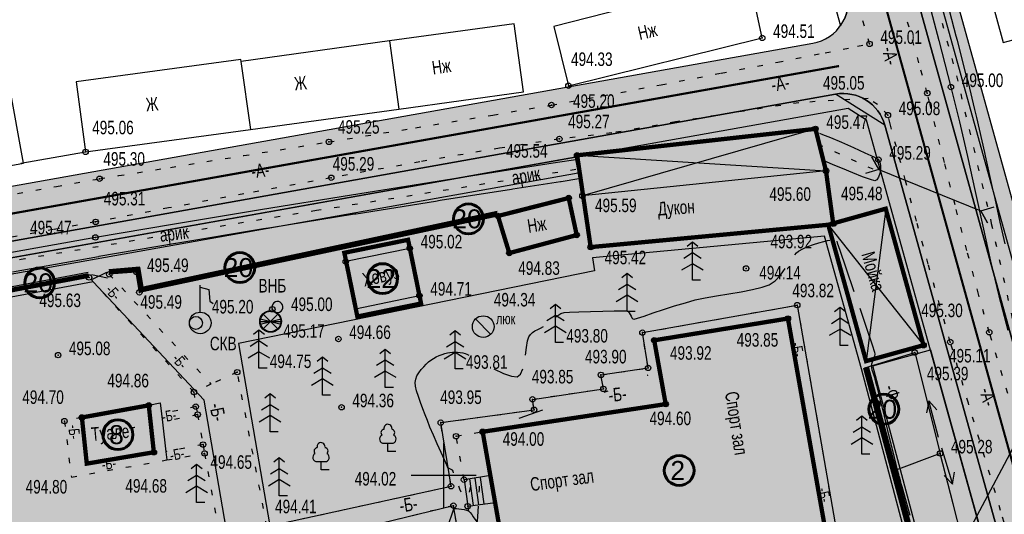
# Model space of a CAD drawing. Extents: x 0 to 667088, y 0 to 6446.
# Tile 29 of 256: x 1751 to 1842, y 375 to 421. Entities that reach past the tile are written whole.
import ezdxf

# ---------------------------------------------------------------- set-up
doc = ezdxf.new("R2010")
doc.units = 0
doc.header["$MEASUREMENT"] = 0
for name, pattern in [('CONTI', [0]), ('STRIH_1', [3, 2, -1]), ('STROT', [1.7, 0.5, -1.2])]:
    doc.linetypes.add(name, pattern=pattern)
for name, color, linetype in [('(002) Рамка', 7, 'Continuous'), ('(035) Откосы', 7, 'Continuous'), ('Audi-СвК', 10, 'Continuous'), ('GORIZ0', 32, 'CONTI'), ('KNT_S0', 172, 'CONTI'), ('NAD_M0', 7, 'CONTI'), ('PI_OT0', 172, 'CONTI'), ('PI_TT0', 5, 'CONTI'), ('SETKR', 2, 'CONTI'), ('SIT_L0', 250, 'CONTI'), ('STR_L0', 6, 'CONTI'), ('USLZN0', 250, 'CONTI'), ('ZAPSK0', 250, 'CONTI'), ('стен', 7, 'Continuous')]:
    doc.layers.add(name, color=color, linetype=linetype)
doc.layers.add('.', color=7, linetype='Continuous', lineweight=15)
doc.layers.add('RAZMER CIP', color=252, linetype='Continuous', lineweight=18)
doc.styles.add('GOST 2.304', font='CS_Gost2304.shx')
doc.styles.add('SHRFT', font='TXT', dxfattribs={"width": 0.75})
doc.styles.get("Standard").update_dxf_attribs({"font": 'times.ttf'})
doc.linetypes.add('ОГРАДА_ГЛИН', pattern='A,4,["|",Standard,S=0.8,R=0,X=0,Y=-0.8],0.5,["|",Standard,S=0.8,R=0,X=0,Y=-0.8],3.5', length=8)
doc.linetypes.add('ОТКОСЫ_НЕУКР1', pattern='A,0.5,["|",Standard,S=-1.2,R=0,X=0,Y=1.2],1,["|",Standard,S=-0.5,R=0,X=0,Y=0.5],0.5', length=2)

# ---------------------------------------------------------------- blocks, each defined once
blk = doc.blocks.new('BL_333')
at = {"color": 0}
for p, q in [((0, -3), (0, 3)), ((-3, 0), (3, 0))]:
    blk.add_line(p, q, dxfattribs=at)
blk = doc.blocks.new('BL_105')
at = {"color": 0}
for p, q in [((0, 3.5), (-0.5, 3.1)), ((0, 2.5), (0, 3.5)), ((0.5, 3.1), (0, 3.5)), ((0, 2.5), (-0.8, 2)), ((0, 1.5), (0, 2.5)), ((0.8, 2), (0, 2.5)), ((0, 1.5), (-1, 0.9)), ((0, 0), (0, 1.5)), ((1, 0.9), (0, 1.5)), ((0.75, 0), (0, 0))]:
    blk.add_line(p, q, dxfattribs=at)
blk = doc.blocks.new('BL_101')
at = {"color": 0}
for p, q in [((-0.37, 0.75), (0.37, 0.75)), ((0, 0), (0, 0.75)), ((0.75, 0), (0, 0))]:
    blk.add_line(p, q, dxfattribs=at)
for centre, radius, start, end in [((-0.34, 1.73), 0.3, 93, 230), ((0, 2.13), 0.37, 355, 195), ((0.34, 1.73), 0.3, 310, 87), ((-0.37, 1.14), 0.39, 120, 270), ((0.37, 1.14), 0.39, 270, 60)]:
    blk.add_arc(centre, radius, start, end, dxfattribs=at)
blk = doc.blocks.new('BL_48')
at = {"color": 0}
blk.add_line((-0.71, 0.71), (0.71, -0.71), dxfattribs=at)
blk.add_circle((0, 0), 1, dxfattribs=at)
blk = doc.blocks.new('BL_93')
at = {"color": 0}
for p, q in [((0, 1), (0, 3.5)), ((0, 3.3), (0.8, 3.1)), ((0.8, 3.1), (0.9, 2)), ((0.9, 2), (1.2, 1.8))]:
    blk.add_line(p, q, dxfattribs=at)
for centre, radius in [((0, 0), 1), ((-0.4, 0), 0.6), ((-0.4, 0), 0)]:
    blk.add_circle(centre, radius, dxfattribs=at)
blk = doc.blocks.new('BL_6')
at = {"color": 0}
for p, q in [((-1, 0), (1, 0)), ((-0.97, 0.25), (0.97, -0.25)), ((-0.97, -0.25), (0.97, 0.25)), ((-0.7, 0.7), (0.7, -0.7)), ((-0.7, -0.7), (0.7, 0.7))]:
    blk.add_line(p, q, dxfattribs=at)
for radius in [1, 0.95]:
    blk.add_circle((0, 0), radius, dxfattribs=at)
blk = doc.blocks.new('rhy')
at = {"layer": '(035) Откосы', "linetype": 'ОТКОСЫ_НЕУКР1', "flags": 128}
blk.add_lwpolyline([(1504.65116, 294.5), (1504.87116, 294.5), (1505.44116, 294.53), (1506.21116, 294.6), (1507.03116, 294.73), (1507.77116, 294.95), (1508.27116, 295.28), (1508.40116, 295.74), (1507.11116, 300.86), (1503.95116, 313.2), (1499.69116, 329.84), (1495.07116, 347.87), (1490.84116, 364.36), (1487.75116, 376.4), (1486.55116, 381.06)], dxfattribs=at)
at = {"layer": 'GORIZ0', "color": 32}
for points in [[(1473.14116, 399.38), (1473.31116, 399.57), (1473.48116, 399.71), (1473.87116, 399.95), (1474.35116, 400.16), (1474.86116, 400.34), (1475.37116, 400.49), (1475.82116, 400.61), (1476.17116, 400.7), (1476.37116, 400.75)], [(1473.14116, 399.38), (1473.31116, 399.57), (1473.48116, 399.71), (1473.87116, 399.95), (1474.35116, 400.16), (1474.86116, 400.34), (1475.37116, 400.49), (1475.82116, 400.61), (1476.17116, 400.7), (1476.37116, 400.75)], [(1477.02116, 400.66), (1477.06116, 400.5), (1477.29116, 399.82), (1477.86116, 398.18), (1478.60116, 396)], [(1477.02116, 400.66), (1477.06116, 400.5), (1477.29116, 399.82), (1477.86116, 398.18), (1478.60116, 396)], [(1451.01116, 393.6), (1451.27116, 393.8), (1451.55116, 393.96), (1451.85116, 394.06), (1452.35116, 394.1), (1453.22116, 394.14), (1454.30116, 394.17), (1455.43116, 394.2), (1456.47116, 394.21), (1457.26116, 394.21), (1457.65116, 394.21), (1457.77116, 394.15), (1457.87116, 394.04), (1457.95116, 393.88), (1458.03116, 393.72), (1458.11116, 393.58), (1458.21116, 393.48), (1458.33116, 393.46), (1458.63116, 393.54), (1459.24116, 393.74), (1460.07116, 394.02), (1461.03116, 394.34), (1462.05116, 394.67), (1463.05116, 394.97), (1463.95116, 395.22), (1464.86116, 395.42), (1465.92116, 395.61), (1467.06116, 395.8), (1468.19116, 395.98), (1469.23116, 396.18), (1470.12116, 396.39), (1470.77116, 396.61), (1471.32116, 396.99), (1471.81116, 397.52), (1472.25116, 398.13)], [(1451.01116, 393.6), (1451.27116, 393.8), (1451.55116, 393.96), (1451.85116, 394.06), (1452.35116, 394.1), (1453.22116, 394.14), (1454.30116, 394.17), (1455.43116, 394.2), (1456.47116, 394.21), (1457.26116, 394.21), (1457.65116, 394.21), (1457.77116, 394.15), (1457.87116, 394.04), (1457.95116, 393.88), (1458.03116, 393.72), (1458.11116, 393.58), (1458.21116, 393.48), (1458.33116, 393.46), (1458.63116, 393.54), (1459.24116, 393.74), (1460.07116, 394.02), (1461.03116, 394.34), (1462.05116, 394.67), (1463.05116, 394.97), (1463.95116, 395.22), (1464.86116, 395.42), (1465.92116, 395.61), (1467.06116, 395.8), (1468.19116, 395.98), (1469.23116, 396.18), (1470.12116, 396.39), (1470.77116, 396.61), (1471.32116, 396.99), (1471.81116, 397.52), (1472.25116, 398.13)], [(1479.13116, 394.46), (1479.79116, 392.53), (1480.28116, 391.08), (1480.50116, 390.4), (1480.52116, 390.22), (1480.49116, 390.04), (1480.42116, 389.86), (1480.34116, 389.68), (1480.27116, 389.49), (1480.21116, 389.31), (1480.19116, 389.14), (1480.21116, 388.96), (1480.24116, 388.78), (1480.30116, 388.61), (1480.36116, 388.43), (1480.43116, 388.26), (1480.49116, 388.08), (1480.54116, 387.91), (1480.69116, 387.32), (1480.99116, 386.1), (1481.38116, 384.49), (1481.80116, 382.77), (1482.18116, 381.2), (1482.46116, 380.04), (1482.58116, 379.56), (1482.70116, 379.16), (1482.72116, 379.07), (1482.76116, 378.94), (1482.80116, 378.77), (1482.86116, 378.58), (1482.91116, 378.38), (1482.97116, 378.19), (1483.02116, 378.01), (1483.76116, 375.36)], [(1479.13116, 394.46), (1479.79116, 392.53), (1480.28116, 391.08), (1480.50116, 390.4), (1480.52116, 390.22), (1480.49116, 390.04), (1480.42116, 389.86), (1480.34116, 389.68), (1480.27116, 389.49), (1480.21116, 389.31), (1480.19116, 389.14), (1480.21116, 388.96), (1480.24116, 388.78), (1480.30116, 388.61), (1480.36116, 388.43), (1480.43116, 388.26), (1480.49116, 388.08), (1480.54116, 387.91), (1480.69116, 387.32), (1480.99116, 386.1), (1481.38116, 384.49), (1481.80116, 382.77), (1482.18116, 381.2), (1482.46116, 380.04), (1482.58116, 379.56), (1482.70116, 379.16), (1482.72116, 379.07), (1482.76116, 378.94), (1482.80116, 378.77), (1482.86116, 378.58), (1482.91116, 378.38), (1482.97116, 378.19), (1483.02116, 378.01), (1483.76116, 375.36)], [(1448.29116, 390.12), (1448.38116, 390.84), (1448.48116, 391.45), (1448.59116, 391.83), (1448.74116, 392.04), (1448.94116, 392.21), (1449.17116, 392.36), (1449.43116, 392.5), (1449.69116, 392.63), (1449.94116, 392.76)], [(1448.29116, 390.12), (1448.38116, 390.84), (1448.48116, 391.45), (1448.59116, 391.83), (1448.74116, 392.04), (1448.94116, 392.21), (1449.17116, 392.36), (1449.43116, 392.5), (1449.69116, 392.63), (1449.94116, 392.76)], [(1460.29116, 390.2), (1460.30116, 390.49), (1460.30116, 390.69), (1460.30116, 390.76)], [(1460.29116, 390.2), (1460.30116, 390.49), (1460.30116, 390.69), (1460.30116, 390.76)], [(1441.66116, 379.28), (1441.61116, 379.42), (1441.57116, 379.51), (1441.14116, 379.74), (1441.04116, 379.97), (1440.81116, 380.46), (1440.50116, 381.15), (1440.15116, 381.94), (1439.80116, 382.75), (1439.48116, 383.5), (1439.24116, 384.09), (1439.03116, 384.61), (1438.82116, 385.18), (1438.60116, 385.75), (1438.41116, 386.31), (1438.25116, 386.83), (1438.15116, 387.27), (1438.11116, 387.62), (1438.16116, 387.92), (1438.28116, 388.22), (1438.46116, 388.51), (1438.67116, 388.8), (1438.90116, 389.06), (1439.13116, 389.3), (1439.34116, 389.5), (1439.56116, 389.67), (1439.80116, 389.83), (1440.06116, 389.97), (1440.33116, 390.09), (1440.59116, 390.19), (1440.85116, 390.27), (1441.09116, 390.34), (1441.31116, 390.38), (1441.55116, 390.41), (1441.79116, 390.42), (1442.03116, 390.41), (1442.27116, 390.38), (1442.51116, 390.34), (1442.73116, 390.27), (1442.87116, 390.22), (1443.06116, 390.12)], [(1441.66116, 379.28), (1441.61116, 379.42), (1441.57116, 379.51), (1441.14116, 379.74), (1441.04116, 379.97), (1440.81116, 380.46), (1440.50116, 381.15), (1440.15116, 381.94), (1439.80116, 382.75), (1439.48116, 383.5), (1439.24116, 384.09), (1439.03116, 384.61), (1438.82116, 385.18), (1438.60116, 385.75), (1438.41116, 386.31), (1438.25116, 386.83), (1438.15116, 387.27), (1438.11116, 387.62), (1438.16116, 387.92), (1438.28116, 388.22), (1438.46116, 388.51), (1438.67116, 388.8), (1438.90116, 389.06), (1439.13116, 389.3), (1439.34116, 389.5), (1439.56116, 389.67), (1439.80116, 389.83), (1440.06116, 389.97), (1440.33116, 390.09), (1440.59116, 390.19), (1440.85116, 390.27), (1441.09116, 390.34), (1441.31116, 390.38), (1441.55116, 390.41), (1441.79116, 390.42), (1442.03116, 390.41), (1442.27116, 390.38), (1442.51116, 390.34), (1442.73116, 390.27), (1442.87116, 390.22), (1443.06116, 390.12)], [(1445.38116, 388.87), (1446.26116, 388.45), (1447.01116, 388.18), (1447.52116, 388.14), (1447.83116, 388.38), (1448.04116, 388.87)], [(1445.38116, 388.87), (1446.26116, 388.45), (1447.01116, 388.18), (1447.52116, 388.14), (1447.83116, 388.38), (1448.04116, 388.87)], [(1459.53116, 388.27), (1459.56116, 388.29), (1459.60116, 388.31)], [(1459.53116, 388.27), (1459.56116, 388.29), (1459.60116, 388.31)], [(1455.56116, 386.72), (1455.74116, 386.77), (1455.91116, 386.83)], [(1455.56116, 386.72), (1455.74116, 386.77), (1455.91116, 386.83)], [(1447.70116, 384.31), (1448.86116, 384.73), (1449.90116, 385.09)], [(1447.70116, 384.31), (1448.86116, 384.73), (1449.90116, 385.09)], [(1442.35116, 377.49), (1442.23116, 377.77), (1442.13116, 378.03)], [(1442.35116, 377.49), (1442.23116, 377.77), (1442.13116, 378.03)], [(1443.21116, 378.03), (1443.15116, 377.75), (1443.09116, 377.49)], [(1443.21116, 378.03), (1443.15116, 377.75), (1443.09116, 377.49)], [(1444.02116, 377.49), (1444.04116, 377.76), (1444.05116, 378.03)], [(1444.02116, 377.49), (1444.04116, 377.76), (1444.05116, 378.03)], [(1439.23116, 368.71), (1439.66116, 370.05), (1440.19116, 371.62), (1440.73116, 373.2), (1441.21116, 374.59), (1441.56116, 375.58), (1441.69116, 375.96), (1441.74116, 375.99), (1441.80116, 375.99), (1441.94116, 375.98), (1442.15116, 375.96), (1442.38116, 375.92), (1442.63116, 375.88), (1442.85116, 375.82), (1443.03116, 375.75), (1443.18116, 375.62), (1443.34116, 375.42), (1443.48116, 375.2), (1443.62116, 374.99), (1443.73116, 374.83), (1443.81116, 374.75), (1443.86116, 374.81), (1443.89116, 375.25), (1443.95116, 376.19)], [(1439.23116, 368.71), (1439.66116, 370.05), (1440.19116, 371.62), (1440.73116, 373.2), (1441.21116, 374.59), (1441.56116, 375.58), (1441.69116, 375.96), (1441.74116, 375.99), (1441.80116, 375.99), (1441.94116, 375.98), (1442.15116, 375.96), (1442.38116, 375.92), (1442.63116, 375.88), (1442.85116, 375.82), (1443.03116, 375.75), (1443.18116, 375.62), (1443.34116, 375.42), (1443.48116, 375.2), (1443.62116, 374.99), (1443.73116, 374.83), (1443.81116, 374.75), (1443.86116, 374.81), (1443.89116, 375.25), (1443.95116, 376.19)]]:
    blk.add_lwpolyline(points, dxfattribs=at)
at = {"layer": 'KNT_S0', "color": 5}
blk.add_lwpolyline([(1424.90116, 394.53), (1424.93116, 394.37), (1425.02116, 394.24), (1425.14116, 394.14), (1425.29116, 394.08), (1425.45116, 394.07), (1425.60116, 394.11), (1425.74116, 394.19), (1425.84116, 394.31), (1425.90116, 394.46), (1425.91116, 394.62), (1425.87116, 394.77), (1425.79116, 394.91), (1425.67116, 395.01), (1425.52116, 395.07), (1425.36116, 395.08), (1425.21116, 395.04), (1425.07116, 394.96), (1424.97116, 394.84), (1424.91116, 394.69), (1424.90116, 394.53)], dxfattribs=at)
at = {"layer": 'PI_TT0', "color": 0}
for centre in [(1470.14116, 419.4), (1480.04116, 418.85), (1452.26116, 414.99), (1485.37116, 414.31), (1487.55116, 414.87), (1450.69116, 413.21), (1481.73116, 412.28), (1475.05116, 411.01), (1430.16116, 409.81), (1451.42116, 410.08), (1407.70116, 408.89), (1453.06116, 408.57), (1480.86116, 408.17), (1476.02116, 407.14), (1408.99116, 406.41), (1430.37116, 406.5), (1452.28116, 404.63), (1453.55116, 404.83), (1408.63116, 402.43), (1445.75116, 402.97), (1476.69116, 402.25), (1408.61116, 400.99), (1453.02116, 401.21), (1437.62116, 399.98), (1446.80116, 399.55), (1454.31116, 400.1), (1431.71116, 398.76), (1412.37116, 397.8), (1468.65116, 398.13), (1408.03116, 397.3), (1409.88116, 397.59), (1412.66116, 395.92), (1438.51116, 395.62), (1424.93116, 394.37), (1473.37116, 394.75), (1472.51116, 393.51), (1431.03116, 391.62), (1459.08116, 392.21), (1460.17116, 391.5), (1487.49116, 391.34), (1491.09116, 392.24), (1485.02116, 391.05), (1405.16116, 390.13), (1484.21116, 390.37), (1459.61116, 388.95), (1421.69116, 388.56), (1455.26116, 388.31), (1455.48116, 387.02), (1417.69116, 386.72), (1448.94116, 386.05), (1413.53116, 385.5), (1417.87116, 385.38), (1431.32116, 385.32), (1449.09116, 385.09), (1461.23116, 385.61), (1407.36116, 384.38), (1418.04116, 384.65), (1405.75116, 384.04), (1440.47116, 383.9), (1441.89116, 382.65), (1444.34116, 383.06), (1418.54116, 381.88), (1414.00116, 381.17), (1418.68116, 381.06), (1486.55116, 381.06), (1442.62116, 378.64), (1441.42116, 378.03), (1441.64116, 376.24), (1442.96116, 376.19)]:
    blk.add_circle(centre, 0.25, dxfattribs=at)
for p in [(1470.14116, 419.4), (1480.04116, 418.85), (1452.26116, 414.99), (1485.37116, 414.31), (1487.55116, 414.87), (1450.69116, 413.21), (1481.73116, 412.28), (1475.05116, 411.01), (1430.16116, 409.81), (1451.42116, 410.08), (1407.70116, 408.89), (1453.06116, 408.57), (1480.86116, 408.17), (1476.02116, 407.14), (1408.99116, 406.41), (1430.37116, 406.5), (1452.28116, 404.63), (1453.55116, 404.83), (1445.75116, 402.97), (1408.63116, 402.43), (1476.69116, 402.25), (1408.61116, 400.99), (1453.02116, 401.21), (1437.62116, 399.98), (1454.31116, 400.1), (1446.80116, 399.55), (1431.71116, 398.76), (1468.65116, 398.13), (1408.03116, 397.3), (1409.88116, 397.59), (1412.37116, 397.8), (1412.66116, 395.92), (1438.51116, 395.62), (1424.93116, 394.37), (1473.37116, 394.75), (1472.51116, 393.51), (1431.03116, 391.62), (1459.08116, 392.21), (1491.09116, 392.24), (1460.17116, 391.5), (1485.02116, 391.05), (1487.49116, 391.34), (1405.16116, 390.13), (1484.21116, 390.37), (1459.61116, 388.95), (1421.69116, 388.56), (1455.26116, 388.31), (1417.69116, 386.72), (1455.48116, 387.02), (1413.53116, 385.5), (1417.87116, 385.38), (1431.32116, 385.32), (1448.94116, 386.05), (1461.23116, 385.61), (1407.36116, 384.38), (1418.04116, 384.65), (1449.09116, 385.09), (1405.75116, 384.04), (1440.47116, 383.9), (1441.89116, 382.65), (1444.34116, 383.06), (1418.54116, 381.88), (1414.00116, 381.17), (1418.68116, 381.06), (1486.55116, 381.06), (1441.42116, 378.03), (1442.62116, 378.64), (1441.64116, 376.24), (1442.96116, 376.19)]:
    blk.add_point(p, dxfattribs=at)
at = {"layer": 'SIT_L0', "color": 1}
blk.add_line((1481.12116, 358.6), (1520.17119, 432.40108), dxfattribs=at)
at = {"layer": 'SIT_L0', "color": 250}
for p, q in [((1475.05116, 411.01), (1453.55116, 404.83)), ((1453.06116, 408.57), (1476.02116, 407.14)), ((1480.89116, 407.27), (1480.26116, 408.39)), ((1480.26116, 408.39), (1480.89116, 407.27)), ((1480.89116, 407.27), (1479.66116, 406.9)), ((1480.89116, 407.27), (1490.30116, 403.46)), ((1481.53116, 403.63), (1479.72116, 389.58)), ((1490.30116, 403.46), (1491.53116, 403.83)), ((1490.30116, 403.46), (1490.93116, 402.34)), ((1490.93116, 402.34), (1490.30116, 403.46)), ((1476.23116, 402.16), (1485.02116, 391.05)), ((1408.25116, 397.58), (1409.72116, 397.27)), ((1409.62116, 397.76), (1408.30116, 397.11)), ((1485.52116, 385.92), (1485.29116, 384.82)), ((1486.41116, 382.53), (1485.52116, 385.92)), ((1486.26116, 385.08), (1485.52116, 385.92)), ((1486.69116, 381.57), (1487.70116, 378.22)), ((1486.93116, 379.03), (1487.70116, 378.22)), ((1487.70116, 378.22), (1487.89116, 379.33)), ((1442.62116, 378.64), (1442.96116, 376.19)), ((1443.12116, 378.71), (1443.46116, 376.26)), ((1443.62116, 378.78), (1443.96116, 376.33)), ((1444.12116, 378.85), (1444.46116, 376.4))]:
    blk.add_line(p, q, dxfattribs=at)
at = {"layer": 'STR_L0', "color": 0, "linetype": 'STROT'}
for points in [[(1394.74116, 403.82), (1405.01116, 405.69), (1408.99116, 406.41), (1410.78116, 406.7), (1415.54116, 407.46), (1422.31116, 408.55), (1430.16116, 409.81), (1438.13116, 411.11), (1445.29116, 412.29), (1450.69116, 413.21), (1455.41116, 414.06), (1460.80116, 415.08), (1466.36116, 416.15), (1471.58116, 417.17), (1475.94116, 418.03), (1478.93116, 418.63), (1480.04116, 418.85), (1479.33116, 421.34)], [(1492.79116, 386.6), (1491.09116, 392.24), (1490.10116, 395.76), (1489.02116, 399.8), (1487.94116, 403.99), (1486.95116, 407.92), (1486.13116, 411.21), (1485.57116, 413.47), (1485.37116, 414.31), (1484.59116, 417.11), (1482.59116, 424.33), (1479.86116, 434.21), (1476.88116, 444.96), (1474.15116, 454.84), (1472.15116, 462.06), (1471.37116, 464.86), (1469.65116, 471)], [(1495.88116, 363.3), (1492.14116, 375.79), (1489.17116, 385.69), (1487.49116, 391.34), (1486.53116, 394.69), (1485.46116, 398.53), (1484.37116, 402.5), (1483.36116, 406.23), (1482.52116, 409.34), (1481.94116, 411.48), (1481.73116, 412.28), (1480.78116, 413.25), (1479.91116, 413.81), (1476.72116, 413.64), (1473.53116, 413.42), (1467.58116, 412.52), (1462.15116, 411.65), (1456.26116, 410.63), (1451.42116, 410.08), (1445.89116, 409.23), (1438.55116, 407.97), (1430.37116, 406.5), (1422.31116, 405.02), (1415.36116, 403.71), (1410.47116, 402.78), (1408.63116, 402.43), (1404.74116, 401.72), (1394.69116, 399.9)], [(1417.69116, 386.72), (1408.03116, 397.3)], [(1409.88116, 397.59), (1419.27116, 387.45)], [(1424.44116, 374.32), (1441.42116, 378.03), (1440.47116, 383.9), (1449.09116, 385.09), (1448.94116, 386.05), (1455.48116, 387.02), (1455.26116, 388.31), (1459.61116, 388.95), (1459.08116, 392.21), (1473.37116, 394.75), (1477.93116, 368.37), (1478.60116, 362.18), (1458.90116, 357.65), (1456.91116, 370.03), (1443.11116, 367.94), (1441.64116, 376.24), (1424.92116, 372.16)], [(1438.43116, 295.91), (1433.22116, 328.12), (1432.54116, 332.09), (1424.92116, 372.16), (1424.44116, 374.32), (1421.69116, 388.56), (1419.27116, 387.45), (1417.69116, 386.72), (1417.87116, 385.38), (1418.04116, 384.65), (1418.54116, 381.88), (1418.68116, 381.06), (1426.70116, 337.61), (1418.27116, 336.01)], [(1417.87116, 385.38), (1414.72116, 384.7)], [(1407.36116, 384.38), (1405.75116, 384.04), (1406.39116, 378.88), (1415.19116, 380.46), (1418.68116, 381.06)], [(1418.04116, 384.65), (1414.81116, 383.95)], [(1442.62116, 378.64), (1441.89116, 382.65), (1444.34116, 383.06)], [(1418.54116, 381.88), (1415.11116, 381.22)], [(1442.96116, 376.19), (1443.88116, 370.54), (1446.51116, 370.72)]]:
    blk.add_lwpolyline(points, dxfattribs=at)
at = {"layer": 'STR_L0', "color": 0}
for points in [[(1470.62116, 477.15), (1473.86116, 465.87), (1476.03116, 458.1), (1478.34116, 449.66), (1480.66116, 441.03), (1482.87116, 432.73), (1484.84116, 425.27), (1486.44116, 419.15), (1487.55116, 414.87), (1488.34116, 411.67), (1489.07116, 408.46), (1489.78116, 405.24), (1490.48116, 402.03), (1491.20116, 398.81), (1491.97116, 395.61), (1492.81116, 392.43)], [(1492.54116, 400.39), (1492.10116, 402.39), (1491.62116, 404.57), (1491.40116, 405.59), (1490.75116, 408.51), (1490.69116, 408.82), (1489.95116, 412.05), (1489.77116, 412.8), (1489.16116, 415.28), (1489.00116, 415.87), (1488.15116, 419.15), (1488.04116, 419.57), (1486.68116, 424.8), (1486.44116, 425.69), (1484.47116, 433.15), (1484.41116, 433.39), (1482.35116, 441.12), (1482.26116, 441.46), (1479.94116, 450.09), (1479.70116, 450.97), (1477.95116, 457.37), (1477.63116, 458.54), (1475.46116, 466.31)], [(1489.74116, 428.68), (1492.36116, 418.97), (1496.97116, 420.21), (1494.35116, 429.92), (1489.74116, 428.68)], [(1450.91116, 420.47), (1452.26116, 414.99), (1470.14116, 419.4), (1468.97116, 424.88), (1468.83116, 424.85), (1467.53116, 424.57), (1463.69116, 423.75), (1450.91116, 420.47)], [(1435.75116, 419.12), (1436.61116, 412.84), (1448.11116, 414.42), (1447.25116, 420.7), (1435.75116, 419.12)], [(1435.74116, 419.13), (1422.06116, 417.24), (1422.04116, 417.24)], [(1422.06116, 417.24), (1422.04116, 417.4), (1406.83116, 415.34)], [(1422.04116, 417.24), (1422.91116, 410.95), (1436.61116, 412.84)], [(1406.83116, 415.34), (1407.70116, 408.89), (1422.91116, 410.95)], [(1387.24116, 412.68), (1388.57116, 405.4), (1401.98116, 407.85), (1400.65116, 415.13), (1387.24116, 412.68)], [(1476.02116, 407.14), (1475.05116, 411.01), (1453.06116, 408.57), (1453.55116, 404.83)], [(1475.43116, 410.62), (1475.71116, 410.5), (1476.43116, 410.2), (1477.44116, 409.77), (1478.55116, 409.29), (1479.60116, 408.81), (1480.43116, 408.42), (1480.86116, 408.17), (1481.00116, 407.95), (1481.06116, 407.63), (1481.06116, 407.26), (1480.99116, 406.89), (1480.88116, 406.56), (1480.72116, 406.32), (1480.53116, 406.23), (1480.13116, 406.33), (1479.40116, 406.59), (1478.49116, 406.95), (1477.53116, 407.34), (1476.68116, 407.7), (1476.07116, 407.96), (1475.83116, 408.07)], [(1401.71116, 407.84), (1407.70116, 408.89)], [(1452.93116, 408.16), (1451.25116, 407.9), (1446.72116, 407.19), (1440.13116, 406.16), (1432.24116, 404.9), (1423.84116, 403.55), (1415.71116, 402.2), (1408.61116, 400.99), (1400.19116, 399.48), (1388.61116, 397.35), (1375.43116, 394.91), (1362.21116, 392.46), (1350.52116, 390.28), (1341.91116, 388.67), (1337.95116, 387.93), (1336.70116, 387.69), (1335.27116, 387.42), (1333.80116, 387.14), (1332.41116, 386.87), (1331.26116, 386.64), (1330.46116, 386.48), (1330.17116, 386.43)], [(1453.55116, 404.83), (1453.75116, 403.56), (1454.31116, 400.1), (1476.23116, 402.16), (1476.48116, 402.23), (1476.68116, 402.29), (1476.02116, 407.14), (1453.55116, 404.83)], [(1453.20116, 406.39), (1451.58116, 406.13), (1451.53116, 406.13), (1447.13116, 405.44), (1447.00116, 405.42), (1440.41116, 404.39), (1439.98116, 404.32), (1432.67116, 403.15), (1432.52116, 403.13), (1424.78116, 401.88), (1424.13116, 401.78), (1416.04116, 400.44), (1416.01116, 400.43), (1408.92116, 399.22), (1408.88116, 399.21), (1400.97116, 397.8)], [(1445.75116, 402.97), (1446.80116, 399.55), (1453.02116, 401.21), (1452.28116, 404.63), (1445.75116, 402.97)], [(1476.23116, 402.16), (1479.72116, 389.58), (1485.02116, 391.05), (1481.53116, 403.63), (1476.68116, 402.29)], [(1431.71116, 398.76), (1432.60116, 394.4), (1438.51116, 395.62), (1437.62116, 399.98), (1431.71116, 398.76)], [(1445.49116, 376.54), (1446.51116, 370.72), (1463.25116, 373.3), (1464.14116, 367.33), (1476.78116, 369.38), (1472.51116, 393.51), (1460.17116, 391.5), (1461.23116, 385.61), (1444.34116, 383.06)], [(1479.62116, 388.96), (1484.21116, 390.37), (1486.55116, 381.06), (1482.21116, 379.42)], [(1407.36116, 384.38), (1407.81116, 380.12), (1414.00116, 381.17), (1413.53116, 385.5), (1413.22116, 385.44), (1407.36116, 384.38)], [(1413.53116, 385.5), (1414.59116, 385.73), (1414.72116, 384.7), (1414.81116, 383.95), (1415.11116, 381.22), (1415.19116, 380.46)], [(1444.34116, 383.06), (1445.05116, 379.02)], [(1442.96116, 376.19), (1445.49116, 376.54), (1445.05116, 379.02), (1442.62116, 378.64)]]:
    blk.add_lwpolyline(points, dxfattribs=at)
at = {"layer": 'ZAPSK0', "color": 4, "linetype": 'STROT'}
for points in [[(1457.78594, 579.78069), (1452.25095, 578.56011), (1449.07333, 577.41643), (1444.92484, 574.55118), (1443.49605, 572.73287), (1446.71723, 561.55518), (1451.51123, 545.65725), (1457.58266, 524.937), (1465.56075, 497.26734), (1474.55463, 466.17031), (1479.99774, 445.37191), (1488.06814, 415.90471), (1491.27695, 402.29093), (1493.33001, 392.97424), (1500.29809, 369.93853), (1510.9952, 333.36517), (1514.50131, 321.94119), (1521.86126, 294.13835), (1526.29092, 275.85754)], [(1480.3849, 407.2772), (1475.66405, 409.42487)], [(1452.94715, 407.25438), (1428.99599, 403.46356), (1402.10821, 399.02432), (1388.8367, 396.59496), (1366.68476, 392.36296), (1343.74808, 388.07307), (1330.03972, 385.44845)]]:
    blk.add_lwpolyline(points, dxfattribs=at)
at = {"layer": 'ZAPSK0', "color": 0}
for points in [[(1445.66577, 403.37076), (1412.99999, 396.41114), (1412.71781, 398.24044), (1409.84672, 397.9983)], [(1407.94674, 397.74879), (1335.62762, 384.1456), (1337.64493, 338.05003)], [(1505.07271, 294.61055), (1493.88235, 337.28192), (1479.94903, 389.04472)]]:
    blk.add_lwpolyline(points, dxfattribs=at)
at = {"layer": 'ZAPSK0', "color": 0, "linetype": 'ОГРАДА_ГЛИН', "ltscale": 0.5}
for points in [[(1445.75116, 402.97), (1412.66116, 395.92), (1412.37116, 397.8), (1409.88116, 397.59)], [(1408.03116, 397.3), (1336.10116, 383.77), (1338.10116, 338.07)], [(1504.65116, 294.5), (1493.46116, 337.17), (1479.5282, 388.93145)]]:
    blk.add_lwpolyline(points, dxfattribs=at)
at = {"layer": 'SETKR', "color": 112}
blk.add_blockref('BL_333', (1440.75116, 379.05), dxfattribs=at)
at = {"layer": 'USLZN0', "color": 250}
for name, p in [('BL_105', (1463.70116, 397.06)), ('BL_105', (1457.67116, 394.16)), ('BL_105', (1451.06116, 391.29)), ('BL_105', (1477.32116, 391.03)), ('BL_48', (1444.39116, 392.76)), ('BL_105', (1423.70116, 388.94)), ('BL_105', (1441.80116, 388.87)), ('BL_105', (1429.56116, 386.44)), ('BL_105', (1435.35116, 387.16)), ('BL_105', (1424.73116, 383.06)), ('BL_105', (1479.33116, 380.99)), ('BL_101', (1435.59116, 381.25)), ('BL_101', (1429.43116, 379.56)), ('BL_105', (1417.944, 376.52813)), ('BL_105', (1425.57116, 377.15))]:
    blk.add_blockref(name, p, dxfattribs=at)
at = {"layer": 'USLZN0', "color": 5}
blk.add_blockref('BL_93', (1418.28116, 393.1), dxfattribs=at)
at = {"layer": 'USLZN0', "color": 1}
blk.add_blockref('BL_6', (1424.77116, 393.24), dxfattribs=at)
at = {"layer": 'NAD_M0', "color": 7, "style": 'SHRFT', "width": 0.75}
for s, height, rotation, p in [('Нж', 1.25, 13, (1458.84116, 419.2)), ('-А-', 1.25, 283, (1481.17116, 418.43)), ('Нж', 1.25, 8, (1439.76116, 416.02)), ('Ж', 1.25, 6, (1427.02116, 414.55)), ('-А-', 1.25, 10, (1471.09116, 414.43)), ('Ж', 1.25, 5, (1413.31116, 412.62)), ('-А-', 1.25, 7, (1423.0667, 406.4506)), ('арик', 1.25, 10, (1447.14116, 405.85)), ('Дукон', 1.25, 4, (1460.54116, 403)), ('Нж', 1.25, 9, (1448.57808, 401.4116)), ('арик', 1.25, 7, (1414.62116, 400.58)), ('Мойка', 1.25, 286, (1479.27842, 399.45822)), ('Ховуз', 1.25, 13, (1433.42501, 396.4522)), ('-Б-', 1, 311, (1409.45116, 396.08)), ('-Б-', 1, 280, (1472.79116, 391.22)), ('-Б-', 1, 311, (1415.60116, 389.74)), ('-Б-', 1.25, 6, (1456.02116, 385.8)), ('-Ф-', 1.25, 287, (1481.33116, 387.17)), ('Спорт зал', 1.25, 279, (1466.69116, 386.67)), ('-А-', 1.25, 285, (1490.16116, 386.92)), ('-Б-', 1.25, 281, (1419.11734, 385.56495)), ('-Б-', 1, 10, (1414.83116, 383.93)), ('-Б-', 1, 275, (1406.10116, 383.66)), ('Туалет', 1.25, 5, (1408.27749, 382.20801)), ('-Б-', 1, 11, (1415.58116, 380.37)), ('-Б-', 1, 8, (1409.25116, 379.52)), ('Спорт зал', 1.25, 8, (1448.82116, 377.57)), ('-Б-', 1, 282, (1475.24116, 377.78)), ('-Б-', 1.25, 9, (1436.76116, 375.6))]:
    blk.add_text(s, height=height, rotation=rotation, dxfattribs=at).set_placement(p)
at = {"layer": 'NAD_M0', "color": 5, "style": 'SHRFT', "width": 0.75}
for s, p in [('ВНБ', (1423.65815, 395.91057)), ('СКВ', (1419.16627, 390.57575))]:
    blk.add_text(s, height=1.25, dxfattribs=at).set_placement(p)
at = {"layer": 'NAD_M0', "color": 7, "style": 'SHRFT', "width": 0.75}
blk.add_text('люк', height=1, dxfattribs=at).set_placement((1445.57851, 392.98591))
at = {"layer": 'PI_OT0', "color": 0, "style": 'SHRFT', "width": 0.75}
for s, p in [('494.51', (1471.14116, 419.4)), ('495.01', (1481.04116, 418.85)), ('494.33', (1452.49445, 416.81444)), ('495.00', (1488.55116, 414.87)), ('495.05', (1475.74617, 414.62958)), ('495.20', (1452.67878, 412.94899)), ('495.08', (1482.73116, 412.28)), ('495.06', (1408.3108, 410.51202)), ('495.25', (1430.9913, 410.56276)), ('495.27', (1452.22754, 411.06171)), ('495.47', (1476.05116, 411.01)), ('495.30', (1409.3426, 407.61129)), ('495.54', (1446.49719, 408.34978)), ('495.29', (1481.86116, 408.17)), ('495.29', (1430.50432, 407.15807)), ('495.31', (1409.38081, 403.94722)), ('495.60', (1470.8029, 404.36937)), ('495.48', (1477.40763, 404.42374)), ('495.59', (1454.70901, 403.32656)), ('495.47', (1402.5786, 401.2755)), ('495.02', (1438.62116, 399.98)), ('493.92', (1470.9034, 399.98517)), ('495.42', (1455.59614, 398.51549)), ('495.49', (1413.37116, 397.8)), ('494.83', (1447.62618, 397.53932)), ('494.14', (1469.86645, 397.11519)), ('494.71', (1439.51116, 395.62)), ('493.82', (1472.91931, 395.46817)), ('495.63', (1403.43609, 394.565)), ('495.49', (1412.7563, 394.41425)), ('495.20', (1419.35595, 393.97475)), ('495.00', (1426.65651, 394.2017)), ('494.34', (1445.37125, 394.61987)), ('495.30', (1484.80751, 393.63719)), ('494.66', (1432.03116, 391.62)), ('493.80', (1452.06116, 391.29)), ('493.85', (1467.78273, 390.91165)), ('495.08', (1406.16116, 390.13)), ('493.92', (1461.62719, 389.70553)), ('495.11', (1487.37552, 389.45377)), ('494.75', (1424.70116, 388.94)), ('493.81', (1442.80116, 388.87)), ('493.90', (1453.78411, 389.36837)), ('495.39', (1485.33109, 387.81029)), ('494.86', (1409.71183, 387.15786)), ('493.85', (1448.87786, 387.52047)), ('494.70', (1401.85917, 385.63169)), ('494.36', (1432.32116, 385.32)), ('493.95', (1440.4224, 385.62415)), ('494.60', (1459.74033, 383.6738)), ('494.00', (1446.19162, 381.76937)), ('495.28', (1487.55116, 381.06)), ('494.65', (1419.22116, 379.64)), ('494.02', (1432.53332, 378.10028)), ('494.80', (1402.17116, 377.36)), ('494.68', (1411.37453, 377.44302)), ('494.41', (1425.18578, 375.53726))]:
    blk.add_text(s, height=1.25, dxfattribs=at).set_placement(p)
at = {"layer": 'PI_OT0', "color": 1, "style": 'SHRFT', "width": 0.75}
blk.add_text('495.17', height=1.25, dxfattribs=at).set_placement((1425.9391, 391.73817))

msp = doc.modelspace()

# ---------------------------------------------------------------- hatches: boundary and pattern name
at = {"layer": '.', "lineweight": 30, "true_color": 0xf15558}
h = msp.add_hatch(color=13, dxfattribs=at)
h.dxf.hatch_style = 1
h.paths.add_polyline_path([(1695.51808, 264.93068), (1638.95935, 255.19836), (1638.70498, 256.67664), (1695.26371, 266.40896)])
edge = h.paths.add_edge_path()
edge.add_arc((1862.65489, 283.54371), 4, 15.5336492, 99.763532, ccw=False)
edge.add_line((1866.50879, 284.61493), (1871.1954, 267.75401))
edge.add_line((1871.1954, 267.75401), (1869.75019, 267.3523))
edge.add_line((1869.75019, 267.3523), (1864.8189, 285.09349))
edge.add_line((1864.8189, 285.09349), (1863.13134, 286.16244))
edge.add_line((1863.13134, 286.16244), (1640.26847, 247.8134))
edge.add_line((1640.26847, 247.8134), (1639.97685, 249.28527))
edge.add_line((1639.97685, 249.28527), (1861.97657, 287.48578))
h.paths.add_polyline_path([(1786.59678, 280.60301), (1786.34241, 282.08129), (1710.96475, 269.11071), (1711.21913, 267.63243)], flags=17)
edge = h.paths.add_edge_path()
edge.add_line((1665.82288, 383.98384), (1665.55946, 385.46053))
edge.add_line((1665.55946, 385.46053), (1826.72711, 414.21088))
edge.add_arc((1827.42958, 410.27305), 4, 15.5336492, 100.1144778, ccw=False)
edge.add_line((1831.28347, 411.34426), (1862.74044, 298.17225))
edge.add_arc((1858.88654, 297.10103), 4, -80.236468, 15.5336492, ccw=False)
edge.add_line((1859.56487, 293.15897), (1790.53884, 281.28134))
edge.add_line((1790.53884, 281.28134), (1790.28447, 282.75962))
edge.add_line((1790.28447, 282.75962), (1860.64692, 294.8672))
edge.add_line((1860.64692, 294.8672), (1861.65839, 296.46401))
edge.add_line((1861.65839, 296.46401), (1829.59564, 411.81543))
edge.add_line((1829.59564, 411.81543), (1827.88243, 412.89329))
edge.add_line((1827.88243, 412.89329), (1665.82288, 383.98384))
h.paths.add_polyline_path([(1878.90319, 269.89644), (1880.3484, 270.29815), (1796.25259, 572.84773), (1794.80584, 572.45157)])
h.paths.add_polyline_path([(1703.14784, 267.76561), (1707.02269, 268.43238), (1707.27706, 266.9541), (1703.40221, 266.28734)], flags=17)
at = {"layer": '.', "lineweight": 30}
h = msp.add_hatch(color=4, dxfattribs=at)
h.dxf.hatch_style = 1
h.paths.add_polyline_path([(1792.87889, 571.91596), (1794.80584, 572.45157), (1878.90319, 269.89644), (1876.97624, 269.36084)])
h.paths.add_polyline_path([(1666.08631, 382.50715), (1665.82288, 383.98384), (1802.70073, 408.40119), (1802.96415, 406.9245)])
at = {"layer": '.', "lineweight": 30, "true_color": 0x3f4040}
h = msp.add_hatch(color=250, dxfattribs=at)
h.dxf.hatch_style = 1
edge = h.paths.add_edge_path()
edge.add_line((1787.09805, 570.30914), (1792.87889, 571.91596))
edge.add_line((1792.87889, 571.91596), (1876.97624, 269.36084))
edge.add_line((1876.97624, 269.36084), (1871.1954, 267.75401))
edge.add_line((1871.1954, 267.75401), (1866.50879, 284.61493))
edge.add_arc((1862.65489, 283.54371), 4, 15.5336492, 99.763532)
edge.add_line((1861.97657, 287.48578), (1639.97685, 249.28527))
edge.add_line((1639.97685, 249.28527), (1638.95935, 255.19836))
edge.add_line((1638.95935, 255.19836), (1859.56487, 293.15897))
edge.add_arc((1858.88654, 297.10103), 4, 279.763532, 375.5336492)
edge.add_line((1862.74044, 298.17225), (1831.28347, 411.34426))
edge.add_arc((1827.42958, 410.27305), 4, 15.5336492, 100.1144778)
edge.add_line((1826.72711, 414.21088), (1665.55946, 385.46053))
edge.add_line((1665.55946, 385.46053), (1664.68138, 390.38282))
edge.add_line((1664.68138, 390.38282), (1824.6366, 418.91689))
edge.add_arc((1823.93414, 422.85473), 4, 280.1144778, 375.5119397)
edge.add_line((1827.78844, 423.92448), (1787.09805, 570.30914))
at = {"layer": 'Audi-СвК', "ltscale": 100, "true_color": 0xffffff, "transparency": 33554687}
h = msp.add_hatch(color=7, dxfattribs=at)
edge = h.paths.add_edge_path()
edge.add_arc((1792.85435, 402.70273), 1.37986, 11.9837326, 371.9837326)
h = msp.add_hatch(color=7, dxfattribs=at)
edge = h.paths.add_edge_path()
edge.add_arc((1771.7628, 398.20906), 1.37986, 11.9837326, 371.9837326)
h = msp.add_hatch(color=7, dxfattribs=at)
edge = h.paths.add_edge_path()
edge.add_arc((1753.2884, 396.79876), 1.37986, 11.9837326, 371.9837326)
h = msp.add_hatch(color=7, dxfattribs=at)
edge = h.paths.add_edge_path()
edge.add_arc((1784.93512, 397.19), 1.37986, 11.9837326, 371.9837326)
h = msp.add_hatch(color=7, dxfattribs=at)
edge = h.paths.add_edge_path()
edge.add_arc((1831.18295, 385.13617), 1.37986, 11.9837326, 371.9837326)
h = msp.add_hatch(color=7, dxfattribs=at)
edge = h.paths.add_edge_path()
edge.add_arc((1760.50856, 382.79232), 1.37986, 11.9837326, 371.9837326)
h = msp.add_hatch(color=7, dxfattribs=at)
edge = h.paths.add_edge_path()
edge.add_arc((1812.30158, 379.48625), 1.37986, 11.9837326, 371.9837326)
at = {"layer": 'стен', "lineweight": 30}
h = msp.add_hatch(color=9, dxfattribs=at)
h.dxf.hatch_style = 1
h.paths.add_polyline_path([(1687.41102, 263.53566), (1859.56487, 293.15897), (1862.74044, 298.17225), (1831.28347, 411.34426), (1826.72711, 414.21088), (1665.55946, 385.46053), (1666.08631, 382.50715), (1685.55342, 385.97985), (1688.42245, 322.94683), (1682.20547, 321.89699), (1685.01579, 283.34183), (1685.10721, 282.83335), (1684.08776, 282.65006)])
at = {"layer": 'стен', "lineweight": 30, "true_color": 0xfeeab9}
h = msp.add_hatch(color=254, dxfattribs=at)
h.dxf.hatch_style = 1
h.paths.add_polyline_path([(1804.13512, 400.1), (1802.88512, 408.57), (1824.87512, 411.01), (1825.84512, 407.14), (1826.51512, 402.25), (1826.05512, 402.16)])
h.paths.add_polyline_path([(1826.05512, 402.16), (1831.35699, 403.64452), (1834.84512, 391.05), (1829.54521, 389.57968)])
h = msp.add_hatch(color=254, dxfattribs=at)
h.dxf.hatch_style = 1
h.paths.add_polyline_path([(1793.54512, 288.82), (1807.38512, 291.25), (1806.04512, 299.06), (1792.17512, 296.62)])
h.paths.add_polyline_path([(1792.33512, 294.12), (1792.91026, 290.66919), (1789.73512, 290.14), (1789.16521, 293.54949)])
h.paths.add_polyline_path([(1708.51512, 373.17), (1710.07108, 366.61904), (1701.86512, 364.67), (1700.28512, 371.21)])
h.paths.add_polyline_path([(1721.66512, 345.74), (1724.32512, 331.88), (1716.61512, 330.41), (1713.88512, 344.1)])
h.paths.add_polyline_path([(1721.08512, 356.98), (1766.21512, 364.12), (1767.78512, 354.18), (1764.19512, 353.61), (1767.12512, 335.82), (1754.04512, 333.8), (1751.16512, 351.55), (1722.56512, 347.03)])
h.paths.add_polyline_path([(1794.16512, 383.06), (1811.05512, 385.61), (1809.99512, 391.5), (1822.33512, 393.51), (1826.60512, 369.38), (1813.96512, 367.33), (1813.07512, 373.3), (1796.33512, 370.72)])
h.paths.add_polyline_path([(1763.35512, 385.5), (1763.82512, 381.17), (1757.63512, 380.12), (1757.18512, 384.38)])
h.paths.add_polyline_path([(1802.10512, 404.63), (1802.84512, 401.21), (1796.62512, 399.55), (1795.57512, 402.97)])
at = {"layer": 'стен', "lineweight": 30}
h = msp.add_hatch(color=72, dxfattribs=at)
h.dxf.hatch_style = 1
h.paths.add_polyline_path([(1791.70179, 297.53264), (1787.85627, 296.87092), (1780.73141, 338.27658), (1787.82005, 339.49636), (1790.94398, 325.7717), (1786.5888, 324.9598)], flags=17)
edge = h.paths.add_edge_path()
edge.add_line((1747.84358, 303.34845), (1745.83695, 315.00985))
edge.add_arc((1748.7935, 315.51859), 3, 99.763532, 189.763532, ccw=False)
edge.add_line((1748.28476, 318.47514), (1776.20903, 323.2802))
edge.add_arc((1776.71778, 320.32365), 3, 9.763532, 99.763532, ccw=False)
edge.add_line((1779.67433, 320.8324), (1783.49343, 298.63793))
edge.add_line((1783.49343, 298.63793), (1777.65453, 297.63321))
edge.add_line((1777.65453, 297.63321), (1776.57429, 303.91097))
edge.add_line((1776.57429, 303.91097), (1754.18778, 300.05881))
edge.add_line((1754.18778, 300.05881), (1753.46008, 304.28776))
edge.add_line((1753.46008, 304.28776), (1747.84358, 303.34845))
h.paths.add_polyline_path([(1774.51968, 374.37562), (1791.24512, 378.03), (1790.29512, 383.9), (1798.91512, 385.09), (1798.76512, 386.05), (1805.30512, 387.02), (1805.08512, 388.31), (1809.43512, 388.95), (1808.90512, 392.21), (1823.19512, 394.75), (1827.75512, 368.37), (1828.42512, 362.18), (1808.72512, 357.65), (1806.73512, 370.03), (1792.93512, 367.94), (1791.46512, 376.24), (1774.89466, 372.19649), (1780.22267, 341.23313), (1787.14086, 342.42357), (1785.64419, 349.14426), (1831.69137, 359.79905), (1837.25756, 336.03113), (1803.62191, 328.26882), (1811.2749, 287.25138), (1854.01097, 294.82213), (1829.12056, 388.86592), (1825.71985, 401.12409), (1804.29525, 399.11064), (1804.49162, 397.89738), (1771.62616, 391.19117)])
edge = h.paths.add_edge_path()
edge.add_line((1768.09512, 336.01), (1776.77074, 337.65662))
edge.add_line((1776.77074, 337.65662), (1768.46369, 385.98223))
edge.add_line((1768.46369, 385.98223), (1758.21405, 396.90689))
edge.add_line((1758.21405, 396.90689), (1686.3399, 383.44101))
edge.add_line((1686.3399, 383.44101), (1687.10644, 365.92572))
edge.add_line((1687.10644, 365.92572), (1696.82021, 366.47726))
edge.add_line((1696.82021, 366.47726), (1697.71033, 346.13791))
edge.add_line((1697.71033, 346.13791), (1700.99736, 327.03555))
edge.add_arc((1703.95391, 327.5443), 3, 189.763532, 283.405185)
edge.add_line((1704.64942, 324.62604), (1736.13512, 332.13))
edge.add_line((1736.13512, 332.13), (1735.74002, 334.82912))
edge.add_line((1735.74002, 334.82912), (1727.17968, 332.73728))
edge.add_line((1727.17968, 332.73728), (1727.40283, 331.51264))
edge.add_line((1727.40283, 331.51264), (1715.81647, 329.23971))
edge.add_line((1715.81647, 329.23971), (1712.71099, 344.87447))
edge.add_line((1712.71099, 344.87447), (1721.14937, 346.65326))
edge.add_line((1721.14937, 346.65326), (1714.90512, 357.71))
edge.add_line((1714.90512, 357.71), (1704.60512, 364))
edge.add_line((1704.60512, 364), (1700.88512, 363.11))
edge.add_line((1700.88512, 363.11), (1698.55512, 372.25))
edge.add_line((1698.55512, 372.25), (1709.63512, 374.95))
edge.add_line((1709.63512, 374.95), (1711.93512, 365.74))
edge.add_line((1711.93512, 365.74), (1721.62512, 347.93))
edge.add_line((1721.62512, 347.93), (1720.14512, 357.51))
edge.add_line((1720.14512, 357.51), (1766.93512, 365.04))
edge.add_line((1766.93512, 365.04), (1768.74512, 353.32))
edge.add_line((1768.74512, 353.32), (1765.24512, 352.75))
edge.add_line((1765.24512, 352.75), (1768.09512, 336.01))
h.paths.add_polyline_path([(1738.71512, 340.3), (1751.78512, 342.08), (1753.32512, 332.74), (1757.83056, 333.38768), (1759.51635, 324.4666), (1741.88591, 321.43285)])
h.paths.add_polyline_path([(1738.70512, 344), (1737.97924, 348.51585), (1750.38512, 350.51), (1751.14512, 345.97)], flags=17)
edge = h.paths.add_edge_path()
edge.add_line((1708.11578, 285.66736), (1712.07754, 286.34907))
edge.add_line((1712.07754, 286.34907), (1710.9973, 292.62681))
edge.add_line((1710.9973, 292.62681), (1739.68567, 297.56336))
edge.add_line((1739.68567, 297.56336), (1738.948, 301.85028))
edge.add_line((1738.948, 301.85028), (1742.91329, 302.5163))
edge.add_line((1742.91329, 302.5163), (1740.90937, 314.16192))
edge.add_arc((1737.95282, 313.65317), 3, 9.7635513, 99.7635079)
edge.add_line((1737.44408, 316.60972), (1709.20826, 311.75107))
edge.add_line((1709.20826, 311.75107), (1708.60323, 315.2672))
edge.add_arc((1706.13944, 314.84325), 2.5, 9.763532, 99.763532)
edge.add_line((1705.71548, 317.30704), (1705.22272, 317.22225))
edge.add_arc((1705.64668, 314.75846), 2.5, 99.763532, 189.763532)
edge.add_line((1703.18289, 314.3345), (1708.11578, 285.66736))
h.paths.add_polyline_path([(1709.03152, 280.34557), (1712.99231, 281.02712), (1714.07356, 274.74937), (1779.63918, 286.03154), (1778.55891, 292.30947), (1784.40917, 293.31615), (1786.24066, 282.6726), (1710.86301, 269.70202)])
edge = h.paths.add_edge_path()
edge.add_line((1700.51525, 271.27105), (1705.76982, 272.17523))
edge.add_line((1705.76982, 272.17523), (1706.43138, 268.33063))
edge.add_line((1706.43138, 268.33063), (1703.14784, 267.76561))
edge.add_arc((1702.80867, 269.73665), 2, 189.763532, 279.763532, ccw=False)
edge.add_line((1700.83764, 269.39748), (1700.51525, 271.27105))
edge = h.paths.add_edge_path()
edge.add_line((1684.08776, 282.65006), (1685.69684, 282.93937))
edge.add_line((1685.69684, 282.93937), (1683.5235, 312.76279))
edge.add_line((1683.5235, 312.76279), (1690.94652, 269.62452))
edge.add_line((1690.94652, 269.62452), (1696.57318, 270.59273))
edge.add_line((1696.57318, 270.59273), (1696.89558, 268.71915))
edge.add_arc((1694.92454, 268.37999), 2, -80.236468, 9.763532, ccw=False)
edge.add_line((1695.26371, 266.40896), (1687.15408, 265.0135))
edge.add_line((1687.15408, 265.0135), (1684.08776, 282.65006))
h.paths.add_polyline_path([(1705.48512, 364.21), (1710.97512, 365.51), (1714.99512, 358.51)], flags=17)
h = msp.add_hatch(color=4, dxfattribs=at)
h.dxf.hatch_style = 1
h.paths.add_polyline_path([(1689.41333, 325.12449), (1695.40759, 325.38683), (1695.14526, 331.38109), (1689.151, 331.11876)])
h.paths.add_polyline_path([(1689.0685, 333.00395), (1689.00291, 334.50251), (1694.99718, 334.76484), (1695.06276, 333.26628)])
h.paths.add_polyline_path([(1782.60423, 393.69555), (1788.483, 394.89557), (1787.28298, 400.77434), (1781.40421, 399.57432)])
h = msp.add_hatch(color=72, dxfattribs=at)
h.dxf.hatch_style = 1
h.paths.add_polyline_path([(1830.15956, 389.14756), (1835.4849, 390.62777), (1861.65839, 296.46401), (1860.64692, 294.8672), (1855.47735, 293.97765)])

# ---------------------------------------------------------------- linework, layer by layer
at = {"color": 18, "lineweight": 30, "true_color": 0x000000}
msp.add_lwpolyline([(1687.41102, 263.53566), (1859.56487, 293.15897), (1862.74044, 298.17225), (1831.28347, 411.34426), (1826.72711, 414.21088), (1665.55946, 385.46053), (1666.08631, 382.50715), (1685.55342, 385.97985), (1688.42245, 322.94683), (1682.20547, 321.89699), (1685.01579, 283.34183), (1685.10721, 282.83335), (1684.08776, 282.65006)], close=True, dxfattribs=at)
at = {"lineweight": 60, "ltscale": 50, "transparency": 33554687}
for centre in [(1792.85435, 402.70273), (1771.7628, 398.20906), (1753.2884, 396.79876), (1784.93512, 397.19), (1831.18295, 385.13617), (1760.50856, 382.79232), (1812.30158, 379.48625)]:
    msp.add_circle(centre, 1.37986, dxfattribs=at)
at = {"layer": 'ZAPSK0', "color": 5, "lineweight": 30}
for points in [[(1792.87889, 571.91596), (1794.80584, 572.45157), (1878.90319, 269.89644), (1876.97624, 269.36084)], [(1878.90319, 269.89644), (1880.3484, 270.29815), (1796.25259, 572.84773), (1794.80584, 572.45157)], [(1666.08631, 382.50715), (1665.82288, 383.98384), (1802.70073, 408.40119), (1802.96415, 406.9245)], [(1830.15956, 389.14756), (1835.4849, 390.62777), (1861.65839, 296.46401), (1860.64692, 294.8672), (1855.47735, 293.97765)]]:
    msp.add_lwpolyline(points, close=True, dxfattribs=at)
for points in [[(1787.09805, 570.30914), (1792.87889, 571.91596), (1876.97624, 269.36084), (1871.1954, 267.75401), (1866.50879, 284.61493, 0.38501533), (1861.97657, 287.48578), (1639.97685, 249.28527), (1638.95935, 255.19836), (1859.56487, 293.15897, 0.44402734), (1862.74044, 298.17225), (1831.28347, 411.34426, 0.38677465), (1826.72711, 414.21088), (1665.55946, 385.46053), (1664.68138, 390.38282), (1824.6366, 418.91689, 0.44208214), (1827.78844, 423.92448)], [(1827.17779, 420.51406, 0.22029764), (1827.81734, 423.81428), (1787.09805, 570.30914), (1785.65284, 569.90743)], [(1665.82288, 383.98384), (1665.55946, 385.46053), (1826.72711, 414.21088, -0.38677465), (1831.28347, 411.34426), (1862.74044, 298.17225, -0.44402734), (1859.56487, 293.15897), (1790.53884, 281.28134), (1790.28447, 282.75962), (1860.64692, 294.8672), (1861.65839, 296.46401), (1829.59564, 411.81543), (1827.88243, 412.89329)]]:
    msp.add_lwpolyline(points, format="xyb", close=True, dxfattribs=at)
at = {"layer": 'ZAPSK0', "color": 7, "linetype": 'STRIH_1', "lineweight": 30, "true_color": 0xffffff, "const_width": 0.2}
for points in [[(1789.98847, 571.11255), (1874.08582, 268.55742)], [(1665.12042, 387.92168), (1827.05149, 416.80821)]]:
    msp.add_lwpolyline(points, dxfattribs=at)
at = {"layer": 'ZAPSK0', "color": 18, "lineweight": 30, "true_color": 0x000000, "const_width": 0.4}
for points in [[(1804.13512, 400.1), (1802.88512, 408.57), (1824.87512, 411.01), (1825.84512, 407.14), (1826.51512, 402.25), (1826.05512, 402.16)], [(1802.10512, 404.63), (1802.84512, 401.21), (1796.62512, 399.55), (1795.57512, 402.97)], [(1826.05512, 402.16), (1831.35699, 403.64452), (1834.84512, 391.05), (1829.54521, 389.57968)], [(1782.60423, 393.69555), (1788.483, 394.89557), (1787.28298, 400.77434), (1781.40421, 399.57432)], [(1794.16512, 383.06), (1811.05512, 385.61), (1809.99512, 391.5), (1822.33512, 393.51), (1826.60512, 369.38), (1813.96512, 367.33), (1813.07512, 373.3), (1796.33512, 370.72)], [(1763.35512, 385.5), (1763.82512, 381.17), (1757.63512, 380.12), (1757.18512, 384.38)]]:
    msp.add_lwpolyline(points, close=True, dxfattribs=at)
for points in [[(1759.68832, 397.78929), (1762.36433, 398.01498), (1762.65051, 396.15973), (1795.53345, 403.16561)], [(1685.71773, 383.9345), (1757.81815, 397.49655)], [(1829.57972, 388.99331), (1854.88366, 293.87549)]]:
    msp.add_lwpolyline(points, dxfattribs=at)
at = {"layer": 'ZAPSK0', "color": 5, "lineweight": 30}
for points in [[(1854.01097, 294.82213), (1829.12056, 388.86592), (1825.71985, 401.12409), (1804.29525, 399.11064), (1804.49162, 397.89738), (1771.62616, 391.19117), (1774.51968, 374.37562), (1791.24512, 378.03), (1790.29512, 383.9), (1798.91512, 385.09), (1798.76512, 386.05), (1805.30512, 387.02), (1805.08512, 388.31), (1809.43512, 388.95), (1808.90512, 392.21), (1823.19512, 394.75), (1827.75512, 368.37)], [(1776.77074, 337.65662), (1768.46369, 385.98223), (1758.21405, 396.90689), (1686.3399, 383.44101), (1687.10644, 365.92572)], [(1792.93512, 367.94), (1791.46512, 376.24), (1774.89466, 372.19649)]]:
    msp.add_lwpolyline(points, dxfattribs=at)

# ---------------------------------------------------------------- block references
at = {"layer": '(002) Рамка', "color": 0}
msp.add_blockref('rhy', (349.82397, 0), dxfattribs=at)

# ---------------------------------------------------------------- texts
at = {"layer": 'RAZMER CIP', "lineweight": 25, "ltscale": 50, "transparency": 33554687, "char_height": 1.75, "width": 2.5603584, "attachment_point": 2, "style": 'GOST 2.304'}
for s, insert in [('{\\fArial|b0|i0|c0|p34;\\C0;20}', (1792.71998, 403.58172)), ('{\\fArial|b0|i0|c0|p34;\\C0;20}', (1771.62843, 399.08805)), ('{\\fArial|b0|i0|c0|p34;\\C0;22}', (1784.80075, 398.06899)), ('{\\fArial|b0|i0|c0|p34;\\C0;20}', (1753.15403, 397.67775)), ('{\\fArial|b0|i0|c0|p34;\\C0;20}', (1831.04857, 386.01517)), ('{\\fArial|b0|i0|c0|p34;\\C0;8}', (1760.37419, 383.67132)), ('{\\fArial|b0|i0|c0|p34;\\C0;2}', (1812.16721, 380.36524))]:
    msp.add_mtext(s, dxfattribs=dict(at, insert=insert))

doc.saveas('drawing.dxf')
